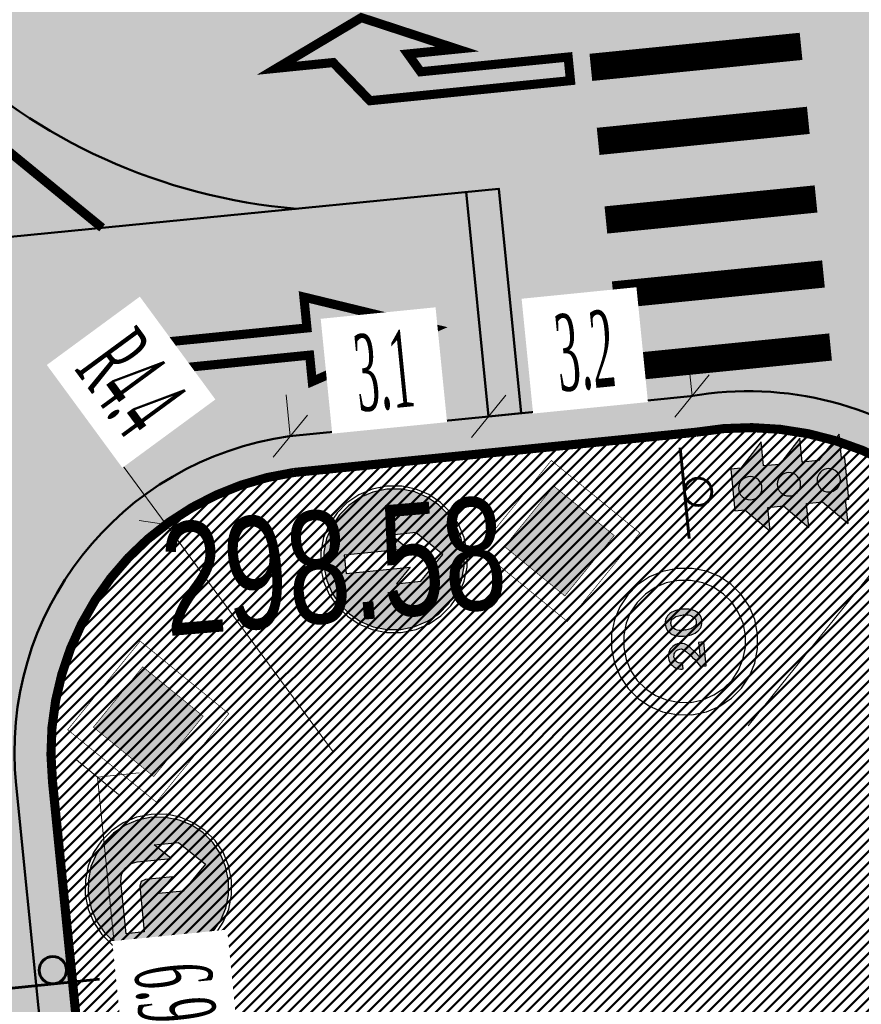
# Model space of a CAD drawing. Extents: x 2931 to 5026, y -2784 to 809.
# Tile 50 of 170: x 3183 to 3196, y -1743 to -1728. Entities that reach past the tile are written whole.
import ezdxf

# ---------------------------------------------------------------- set-up
doc = ezdxf.new("R2010")
doc.units = 0
doc.header["$MEASUREMENT"] = 0
doc.linetypes.add('CONTI', pattern=[0])
doc.layers.add('.', color=7, linetype='Continuous', lineweight=15)
for name, color, linetype in [('OP-SENAL-AMARILLO', 50, 'Continuous'), ('OP-SENAL-NEGRO', 250, 'Continuous'), ('PI_OTDEFAULT', 172, 'CONTI')]:
    doc.layers.add(name, color=color, linetype=linetype)
doc.styles.add('SHRFT', font='TXT', dxfattribs={"width": 0.75})
doc.styles.add('TimesNewRomanCyr', font='times.ttf', dxfattribs={"width": 0.4, "height": 1.2})
doc.dimstyles.new('GENPLAN1', dxfattribs={"dimscale": 0.5, "dimtxt": 1.2, "dimasz": 1.2, "dimexe": 1.3, "dimexo": 1.5, "dimgap": 0.5, "dimtad": 1, "dimdec": 1, "dimzin": 0, "dimdsep": 46, "dimtxsty": 'TimesNewRomanCyr', "dimblk1": 'OBLIQUE', "dimblk2": 'OBLIQUE', "dimsah": 1, "dimcen": 1, "dimadec": 0, "dimazin": 0, "dimtfac": 0.75, "dimtdec": 1, "dimtix": 1, "dimtmove": 0, "dimatfit": 3, "dimfxl": 1, "dimtvp": 1.2, "dimtfill": 1, "dimlwd": 0, "dimlwe": 0, "dimarcsym": 0})

# ---------------------------------------------------------------- blocks, each defined once
blk = doc.blocks.new('bstrtthtytt434')
at = {"layer": 'PI_OTDEFAULT', "color": 0, "style": 'SHRFT', "width": 0.75}
blk.add_text('298.58', height=1.75, rotation=4.8286, dxfattribs=at).set_placement((3185.365, 525.868))
blk = doc.blocks.new('Б')
at = {"layer": '.', "transparency": 33554625}
h = blk.add_hatch(color=256, dxfattribs=at)
h.dxf.hatch_style = 1
h.set_gradient(color1=(0, 127, 255), color2=(0, 127, 255), tint=0.64)
h.paths.add_polyline_path([(1382309, -88789), (1382404, -88675), (1382475, -88543), (1382519, -88399), (1382536, -88243), (1382519, -88087), (1382475, -87942), (1382404, -87811), (1382309, -87696), (1382194, -87601), (1382063, -87530), (1381918, -87486), (1381762, -87470), (1381607, -87486), (1381462, -87530), (1381331, -87601), (1381216, -87696), (1381123, -87808), (1381049, -87940), (1381006, -88084), (1380989, -88243), (1381006, -88399), (1381049, -88543), (1381123, -88675), (1381216, -88789), (1381331, -88882), (1381462, -88956), (1381607, -89000), (1381762, -89016), (1381918, -89000), (1382063, -88956), (1382194, -88882)])
h.paths.add_polyline_path([(1381762, -88311), (1381932, -88142), (1381629, -88142), (1381579, -88161), (1381560, -88210), (1381560, -88713), (1381358, -88713), (1381358, -88142), (1381374, -88063), (1381418, -88000), (1381481, -87956), (1381560, -87940), (1381932, -87940), (1381762, -87773), (1382030, -87773), (1382301, -88041), (1382030, -88311)], flags=16)
at = {"color": 5}
blk.add_lwpolyline([(1382568, -88243), (1382552, -88079), (1382506, -87929), (1382432, -87792), (1382333, -87672), (1382213, -87574), (1382077, -87500), (1381926, -87453), (1381762, -87437), (1381601, -87453), (1381448, -87500), (1381312, -87574), (1381191, -87672), (1381093, -87792), (1381019, -87929), (1380973, -88079), (1380956, -88243), (1380973, -88404), (1381019, -88557), (1381093, -88694), (1381191, -88814), (1381312, -88912), (1381448, -88989), (1381601, -89035), (1381762, -89052), (1381926, -89035), (1382077, -88989), (1382213, -88912), (1382333, -88814), (1382432, -88694), (1382506, -88557), (1382552, -88404), (1382568, -88243)], dxfattribs=at)
blk.add_lwpolyline([(1382536, -88243), (1382519, -88087), (1382475, -87942), (1382404, -87811), (1382309, -87696), (1382194, -87601), (1382063, -87530), (1381918, -87486), (1381762, -87470), (1381607, -87486), (1381462, -87530), (1381331, -87601), (1381216, -87696), (1381123, -87808), (1381049, -87940), (1381006, -88084), (1380989, -88243), (1381006, -88399), (1381049, -88543), (1381123, -88675), (1381216, -88789), (1381331, -88882), (1381462, -88956), (1381607, -89000), (1381762, -89016), (1381918, -89000), (1382063, -88956), (1382194, -88882), (1382309, -88789), (1382404, -88675), (1382475, -88543), (1382519, -88399), (1382536, -88243)], close=True, dxfattribs=at)
at = {"color": 7}
blk.add_lwpolyline([(1381560, -88713), (1381358, -88713), (1381358, -88142), (1381374, -88063), (1381418, -88000), (1381481, -87956), (1381560, -87940), (1381932, -87940), (1381762, -87773), (1382030, -87773), (1382301, -88041), (1382030, -88311), (1381762, -88311), (1381932, -88142), (1381629, -88142), (1381579, -88161), (1381560, -88210), (1381560, -88713)], close=True, dxfattribs=at)
blk = doc.blocks.new('И')
at = {"layer": '.', "transparency": 33554625}
h = blk.add_hatch(color=256, dxfattribs=at)
h.dxf.hatch_style = 1
h.set_gradient(color1=(0, 127, 255), color2=(0, 127, 255), tint=0.64)
h.paths.add_polyline_path([(1379367, -93151), (1379253, -93058), (1379122, -92984), (1378977, -92940), (1378821, -92924), (1378665, -92940), (1378521, -92984), (1378389, -93058), (1378275, -93151), (1378179, -93265), (1378108, -93396), (1378064, -93541), (1378048, -93697), (1378064, -93853), (1378108, -93997), (1378179, -94129), (1378275, -94243), (1378389, -94339), (1378521, -94410), (1378665, -94454), (1378821, -94470), (1378977, -94454), (1379122, -94410), (1379253, -94339), (1379367, -94243), (1379460, -94131), (1379534, -94000), (1379578, -93855), (1379594, -93697), (1379578, -93541), (1379534, -93396), (1379460, -93265)])
h.paths.add_polyline_path([(1378922, -93864), (1379089, -93697), (1379089, -93965), (1378821, -94235), (1378553, -93965), (1378553, -93697), (1378720, -93864), (1378720, -93159), (1378922, -93159)], flags=16)
at = {"color": 5}
blk.add_lwpolyline([(1378015, -93697), (1378031, -93861), (1378078, -94011), (1378152, -94148), (1378250, -94268), (1378370, -94366), (1378507, -94440), (1378657, -94486), (1378821, -94503), (1378982, -94486), (1379135, -94440), (1379272, -94366), (1379392, -94268), (1379490, -94148), (1379564, -94011), (1379611, -93861), (1379627, -93697), (1379611, -93536), (1379564, -93383), (1379490, -93246), (1379392, -93126), (1379272, -93028), (1379135, -92951), (1378982, -92905), (1378821, -92888), (1378657, -92905), (1378507, -92951), (1378370, -93028), (1378250, -93126), (1378152, -93246), (1378078, -93383), (1378031, -93536), (1378015, -93697)], dxfattribs=at)
blk.add_lwpolyline([(1378048, -93697), (1378064, -93853), (1378108, -93997), (1378179, -94129), (1378275, -94243), (1378389, -94339), (1378521, -94410), (1378665, -94454), (1378821, -94470), (1378977, -94454), (1379122, -94410), (1379253, -94339), (1379367, -94243), (1379460, -94131), (1379534, -94000), (1379578, -93855), (1379594, -93697), (1379578, -93541), (1379534, -93396), (1379460, -93265), (1379367, -93151), (1379253, -93058), (1379122, -92984), (1378977, -92940), (1378821, -92924), (1378665, -92940), (1378521, -92984), (1378389, -93058), (1378275, -93151), (1378179, -93265), (1378108, -93396), (1378064, -93541), (1378048, -93697)], close=True, dxfattribs=at)
at = {"color": 7}
blk.add_lwpolyline([(1378821, -94235), (1379089, -93965), (1379089, -93697), (1378922, -93864), (1378922, -93159), (1378720, -93159), (1378720, -93864), (1378553, -93697), (1378553, -93965), (1378821, -94235)], close=True, dxfattribs=at)
blk = doc.blocks.new('С')
at = {"layer": 'OP-SENAL-NEGRO', "linetype": 'Continuous'}
for points in [[(1245378, -79900), (1245378, -80154), (1245114, -79900)], [(1245835, -79900), (1245835, -80154), (1246099, -79900)], [(1245378, -80332), (1245378, -80585), (1245114, -80332)], [(1245835, -80332), (1245835, -80585), (1246099, -80332)], [(1245378, -80758), (1245378, -81011), (1245114, -80758)], [(1245835, -80758), (1245835, -81011), (1246099, -80758)]]:
    blk.add_hatch(color=256, dxfattribs=at).paths.add_polyline_path(points)
at = {"layer": 'OP-SENAL-NEGRO'}
h = blk.add_hatch(color=256, dxfattribs=at)
h.paths.add_polyline_path([(1245378, -79863), (1245835, -79863), (1245835, -81121), (1245378, -81121)])
edge = h.paths.add_edge_path(flags=16)
edge.add_arc((1245607, -80063), 128, 41.6143, 401.6143)
edge = h.paths.add_edge_path(flags=16)
edge.add_arc((1245607, -80502), 128, 41.6143, 401.6143)
edge = h.paths.add_edge_path(flags=16)
edge.add_arc((1245607, -80928), 128, 41.6143, 401.6143)
for color, points in [(1, [(1245734, -80063, 1), (1245479, -80063, 1)]), (2, [(1245734, -80502, 1), (1245479, -80502, 1)]), (3, [(1245479, -80928, 1), (1245734, -80928, 1)])]:
    blk.add_hatch(color=color, dxfattribs=at).paths.add_polyline_path(points)
at = {"layer": 'OP-SENAL-NEGRO', "linetype": 'Continuous'}
blk.add_lwpolyline([(1245378, -80154), (1245114, -79900), (1245378, -79900), (1245378, -79863), (1245835, -79863), (1245835, -79900), (1246099, -79900), (1245835, -80154), (1245835, -80332), (1246099, -80332), (1245835, -80585), (1245835, -80758), (1246099, -80758), (1245835, -81011), (1245835, -81121), (1245378, -81121), (1245378, -81011), (1245114, -80758), (1245378, -80758), (1245378, -80585), (1245114, -80332), (1245378, -80332), (1245378, -80154)], dxfattribs=at)
at = {"layer": 'OP-SENAL-NEGRO'}
for centre in [(1245607, -80063), (1245607, -80502), (1245607, -80928)]:
    blk.add_circle(centre, 128, dxfattribs=at)
blk = doc.blocks.new('20')
at = {"layer": '.', "transparency": 33554625}
h = blk.add_hatch(color=256, dxfattribs=at)
h.dxf.hatch_style = 1
h.set_gradient(color1=(51, 51, 51), color2=(51, 51, 51), tint=0.64)
h.paths.add_polyline_path([(1338580, -86176), (1338597, -86179), (1338611, -86181), (1338621, -86190), (1338635, -86198), (1338643, -86209), (1338651, -86222), (1338654, -86236), (1338657, -86250), (1338657, -86263), (1338654, -86274), (1338649, -86282), (1338643, -86291), (1338635, -86299), (1338619, -86318), (1338583, -86351), (1338559, -86373), (1338570, -86362), (1338550, -86378), (1338526, -86400), (1338444, -86455), (1338444, -86517), (1338709, -86517), (1338709, -86460), (1338542, -86460), (1338602, -86416), (1338662, -86362), (1338681, -86343), (1338690, -86332), (1338701, -86318), (1338706, -86312), (1338709, -86304), (1338714, -86288), (1338714, -86285), (1338717, -86266), (1338717, -86247), (1338717, -86228), (1338712, -86209), (1338703, -86190), (1338692, -86173), (1338679, -86157), (1338665, -86143), (1338649, -86132), (1338632, -86124), (1338613, -86118), (1338594, -86113), (1338572, -86113), (1338553, -86116), (1338534, -86121), (1338518, -86127), (1338498, -86138), (1338485, -86149), (1338468, -86162), (1338458, -86179), (1338449, -86195), (1338441, -86214), (1338438, -86233), (1338436, -86252), (1338436, -86263), (1338501, -86263), (1338501, -86252), (1338504, -86247), (1338504, -86233), (1338509, -86220), (1338518, -86206), (1338528, -86195), (1338539, -86187), (1338553, -86181), (1338567, -86176)])
h.paths.add_polyline_path([(1338941, -86116), (1338930, -86116), (1338911, -86118), (1338903, -86121), (1338886, -86127), (1338870, -86135), (1338854, -86146), (1338843, -86159), (1338840, -86159), (1338826, -86179), (1338815, -86200), (1338807, -86222), (1338799, -86247), (1338796, -86274), (1338794, -86304), (1338794, -86334), (1338796, -86356), (1338799, -86389), (1338807, -86413), (1338815, -86435), (1338829, -86457), (1338843, -86476), (1338848, -86482), (1338862, -86496), (1338878, -86504), (1338895, -86512), (1338911, -86517), (1338922, -86517), (1338941, -86520), (1338952, -86520), (1338971, -86517), (1338979, -86515), (1338996, -86509), (1339012, -86501), (1339028, -86490), (1339039, -86476), (1339042, -86476), (1339056, -86455), (1339067, -86433), (1339075, -86411), (1339083, -86389), (1339086, -86367), (1339089, -86334), (1339089, -86310), (1339086, -86277), (1339083, -86247), (1339075, -86222), (1339067, -86200), (1339056, -86179), (1339039, -86159), (1339034, -86151), (1339020, -86140), (1339004, -86129), (1338987, -86124), (1338971, -86118), (1338960, -86116)])
h.paths.add_polyline_path([(1338955, -86179), (1338957, -86181), (1338971, -86184), (1338982, -86190), (1338990, -86198), (1338996, -86206), (1339007, -86225), (1339015, -86241), (1339020, -86260), (1339023, -86288), (1339026, -86293), (1339023, -86293), (1339026, -86323), (1339023, -86351), (1339020, -86375), (1339015, -86394), (1339007, -86413), (1338996, -86427), (1338987, -86438), (1338979, -86446), (1338968, -86452), (1338957, -86455), (1338944, -86457), (1338941, -86457), (1338927, -86455), (1338925, -86455), (1338911, -86452), (1338900, -86444), (1338892, -86435), (1338886, -86427), (1338876, -86411), (1338867, -86392), (1338862, -86375), (1338859, -86345), (1338856, -86329), (1338859, -86329), (1338856, -86302), (1338859, -86274), (1338862, -86260), (1338867, -86241), (1338876, -86222), (1338886, -86206), (1338895, -86195), (1338903, -86190), (1338914, -86184), (1338925, -86181), (1338938, -86179), (1338941, -86179)], flags=16)
at = {"color": 1}
blk.add_lwpolyline([(1339540, -86309), (1339524, -86145), (1339478, -85995), (1339404, -85858), (1339306, -85738), (1339185, -85640), (1339049, -85566), (1338899, -85520), (1338735, -85503), (1338574, -85520), (1338421, -85566), (1338284, -85640), (1338164, -85738), (1338066, -85856), (1337992, -85992), (1337946, -86142), (1337927, -86306), (1337927, -86309), (1337943, -86470), (1337990, -86623), (1338066, -86759), (1338164, -86879), (1338284, -86978), (1338421, -87051), (1338574, -87098), (1338735, -87114), (1338899, -87098), (1339049, -87051), (1339185, -86978), (1339306, -86879), (1339404, -86759), (1339478, -86623), (1339524, -86470), (1339540, -86309)], close=True, dxfattribs=at)
at = {"color": 7}
for points in [[(1339407, -86309), (1339393, -86172), (1339355, -86047), (1339295, -85932), (1339210, -85834), (1339112, -85749), (1338997, -85689), (1338871, -85651), (1338735, -85637), (1338601, -85651), (1338473, -85689), (1338361, -85749), (1338260, -85834), (1338178, -85932), (1338118, -86047), (1338077, -86172), (1338063, -86309), (1338077, -86443), (1338118, -86571), (1338178, -86683), (1338260, -86784), (1338361, -86866), (1338473, -86926), (1338601, -86967), (1338735, -86980), (1338871, -86967), (1338997, -86926), (1339112, -86866), (1339210, -86784), (1339295, -86683), (1339355, -86571), (1339393, -86443), (1339407, -86309)], [(1338542, -86460), (1338602, -86416), (1338662, -86362), (1338681, -86343), (1338690, -86332), (1338701, -86318), (1338706, -86312), (1338709, -86304), (1338714, -86288), (1338714, -86285), (1338717, -86266), (1338717, -86247), (1338717, -86228), (1338712, -86209), (1338703, -86190), (1338692, -86173), (1338679, -86157), (1338665, -86143), (1338649, -86132), (1338632, -86124), (1338613, -86118), (1338594, -86113), (1338572, -86113), (1338553, -86116), (1338534, -86121), (1338518, -86127), (1338498, -86138), (1338485, -86149), (1338468, -86162), (1338458, -86179), (1338449, -86195), (1338441, -86214), (1338438, -86233), (1338436, -86252), (1338436, -86263), (1338501, -86263), (1338501, -86252), (1338504, -86247), (1338504, -86233), (1338509, -86220), (1338518, -86206), (1338528, -86195), (1338539, -86187), (1338553, -86181), (1338567, -86176), (1338580, -86176), (1338597, -86179), (1338611, -86181), (1338621, -86190), (1338635, -86198), (1338643, -86209), (1338651, -86222), (1338654, -86236), (1338657, -86250), (1338657, -86263), (1338654, -86274), (1338649, -86282), (1338643, -86291), (1338635, -86299), (1338619, -86318), (1338583, -86351), (1338559, -86373), (1338570, -86362), (1338550, -86378), (1338526, -86400), (1338444, -86455), (1338444, -86517), (1338709, -86517), (1338709, -86460), (1338542, -86460)], [(1338911, -86118), (1338903, -86121), (1338886, -86127), (1338870, -86135), (1338854, -86146), (1338843, -86159), (1338840, -86159), (1338826, -86179), (1338815, -86200), (1338807, -86222), (1338799, -86247), (1338796, -86274), (1338794, -86304), (1338794, -86334), (1338796, -86356), (1338799, -86389), (1338807, -86413), (1338815, -86435), (1338829, -86457), (1338843, -86476), (1338848, -86482), (1338862, -86496), (1338878, -86504), (1338895, -86512), (1338911, -86517), (1338922, -86517), (1338941, -86520), (1338952, -86520), (1338971, -86517), (1338979, -86515), (1338996, -86509), (1339012, -86501), (1339028, -86490), (1339039, -86476), (1339042, -86476), (1339056, -86455), (1339067, -86433), (1339075, -86411), (1339083, -86389), (1339086, -86367), (1339089, -86334), (1339089, -86310), (1339086, -86277), (1339083, -86247), (1339075, -86222), (1339067, -86200), (1339056, -86179), (1339039, -86159), (1339034, -86151), (1339020, -86140), (1339004, -86129), (1338987, -86124), (1338971, -86118), (1338960, -86116), (1338941, -86116), (1338930, -86116), (1338911, -86118)], [(1338957, -86181), (1338971, -86184), (1338982, -86190), (1338990, -86198), (1338996, -86206), (1339007, -86225), (1339015, -86241), (1339020, -86260), (1339023, -86288), (1339026, -86293), (1339023, -86293), (1339026, -86323), (1339023, -86351), (1339020, -86375), (1339015, -86394), (1339007, -86413), (1338996, -86427), (1338987, -86438), (1338979, -86446), (1338968, -86452), (1338957, -86455), (1338944, -86457), (1338941, -86457), (1338927, -86455), (1338925, -86455), (1338911, -86452), (1338900, -86444), (1338892, -86435), (1338886, -86427), (1338876, -86411), (1338867, -86392), (1338862, -86375), (1338859, -86345), (1338856, -86329), (1338859, -86329), (1338856, -86302), (1338859, -86274), (1338862, -86260), (1338867, -86241), (1338876, -86222), (1338886, -86206), (1338895, -86195), (1338903, -86190), (1338914, -86184), (1338925, -86181), (1338938, -86179), (1338941, -86179), (1338955, -86179), (1338957, -86181)], [(1338957, -86181), (1338971, -86184), (1338982, -86190), (1338990, -86198), (1338996, -86206), (1339007, -86225), (1339015, -86241), (1339020, -86260), (1339023, -86288), (1339026, -86293), (1339023, -86293), (1339026, -86323), (1339023, -86351), (1339020, -86375), (1339015, -86394), (1339007, -86413), (1338996, -86427), (1338987, -86438), (1338979, -86446), (1338968, -86452), (1338957, -86455), (1338944, -86457), (1338941, -86457), (1338927, -86455), (1338925, -86455), (1338911, -86452), (1338900, -86444), (1338892, -86435), (1338886, -86427), (1338876, -86411), (1338867, -86392), (1338862, -86375), (1338859, -86345), (1338856, -86329), (1338859, -86329), (1338856, -86302), (1338859, -86274), (1338862, -86260), (1338867, -86241), (1338876, -86222), (1338886, -86206), (1338895, -86195), (1338903, -86190), (1338914, -86184), (1338925, -86181), (1338938, -86179), (1338941, -86179), (1338955, -86179), (1338957, -86181)]]:
    blk.add_lwpolyline(points, close=True, dxfattribs=at)
blk = doc.blocks.new('_Oblique')
at = {"color": 0, "linetype": 'ByBlock', "lineweight": -2}
blk.add_line((-0.5, -0.5), (0.5, 0.5), dxfattribs=at)
blk = doc.blocks.new('*D120')
at = {"color": 0, "lineweight": 0, "transparency": 16777216}
for p, q in [((3184.285, -1739.378), (3184.932, -1739.313)), ((3184.285, -1739.378), (3184.975, -1746.281)), ((3184.975, -1746.281), (3185.622, -1746.216))]:
    blk.add_line(p, q, dxfattribs=at)
at = {"layer": 'Defpoints', "color": 0, "linetype": 'ByBlock', "lineweight": 50, "transparency": 16777216}
for p in [(3183.583, -1739.448), (3184.273, -1746.351), (3184.975, -1746.281)]:
    blk.add_point(p, dxfattribs=at)
at = {"color": 0, "linetype": 'ByBlock', "lineweight": 0, "transparency": 16777216, "xscale": 0.6, "yscale": 0.6, "zscale": 0.6}
for p, rotation in [((3184.285, -1739.378), 95.7121370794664), ((3184.975, -1746.281), 275.7121370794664)]:
    blk.add_blockref('_Oblique', p, dxfattribs=dict(at, rotation=rotation))
at = {"color": 0, "linetype": 'ByBlock', "lineweight": 50, "transparency": 16777216, "insert": (3185.488, -1742.743), "char_height": 1.2, "attachment_point": 5, "rotation": 275.7121, "style": 'TimesNewRomanCyr', "bg_fill": 3, "box_fill_scale": 1.25, "bg_fill_color": 256, "bg_fill_true_color": 13158600, "bg_fill_transparency": 0}
blk.add_mtext('6.9', dxfattribs=at)
blk = doc.blocks.new('*D222')
at = {"color": 0, "lineweight": 0, "transparency": 16777216}
for p, q in [((3193.556, -1733.435), (3193.491, -1732.788)), ((3190.385, -1733.752), (3190.321, -1733.105)), ((3190.385, -1733.752), (3193.556, -1733.435))]:
    blk.add_line(p, q, dxfattribs=at)
at = {"layer": 'Defpoints', "color": 0, "linetype": 'ByBlock', "lineweight": 50, "transparency": 16777216}
for p in [(3193.556, -1733.435), (3193.613, -1734), (3190.442, -1734.318)]:
    blk.add_point(p, dxfattribs=at)
at = {"color": 0, "linetype": 'ByBlock', "lineweight": 0, "transparency": 16777216, "xscale": 0.6, "yscale": 0.6, "zscale": 0.6}
for p, rotation in [((3193.556, -1733.435), 5.716507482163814), ((3190.385, -1733.752), 185.7165074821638)]:
    blk.add_blockref('_Oblique', p, dxfattribs=dict(at, rotation=rotation))
at = {"color": 0, "linetype": 'ByBlock', "lineweight": 50, "transparency": 16777216, "insert": (3191.885, -1732.736), "char_height": 1.2, "attachment_point": 5, "rotation": 5.7165, "style": 'TimesNewRomanCyr', "bg_fill": 3, "box_fill_scale": 1.25, "bg_fill_color": 256, "bg_fill_true_color": 13158600, "bg_fill_transparency": 0}
blk.add_mtext('3.2', dxfattribs=at)
blk = doc.blocks.new('*D223')
at = {"color": 0, "lineweight": 0, "transparency": 16777216}
for p, q in [((3190.385, -1733.752), (3190.321, -1733.105)), ((3187.291, -1734.062), (3187.226, -1733.415)), ((3187.291, -1734.062), (3190.385, -1733.752))]:
    blk.add_line(p, q, dxfattribs=at)
at = {"layer": 'Defpoints', "color": 0, "linetype": 'ByBlock', "lineweight": 50, "transparency": 16777216}
for p in [(3190.385, -1733.752), (3190.442, -1734.318), (3187.347, -1734.627)]:
    blk.add_point(p, dxfattribs=at)
at = {"color": 0, "linetype": 'ByBlock', "lineweight": 0, "transparency": 16777216, "xscale": 0.6, "yscale": 0.6, "zscale": 0.6}
for p, rotation in [((3190.385, -1733.752), 5.712137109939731), ((3187.291, -1734.062), 185.7121371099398)]:
    blk.add_blockref('_Oblique', p, dxfattribs=dict(at, rotation=rotation))
at = {"color": 0, "linetype": 'ByBlock', "lineweight": 50, "transparency": 16777216, "insert": (3188.752, -1733.049), "char_height": 1.2, "attachment_point": 5, "rotation": 5.7121, "style": 'TimesNewRomanCyr', "bg_fill": 3, "box_fill_scale": 1.25, "bg_fill_color": 256, "bg_fill_true_color": 13158600, "bg_fill_transparency": 0}
blk.add_mtext('3.1', dxfattribs=at)
blk = doc.blocks.new('*D228')
at = {"color": 0, "lineweight": 0, "transparency": 16777216}
for p in [(3199.246, -1732.608), (3194.432, -1738.576)]:
    blk.add_line(p, (3197.351, -1734.958), dxfattribs=at)
at = {"layer": 'Defpoints', "color": 0, "linetype": 'ByBlock', "lineweight": 50, "transparency": 16777216}
for p in [(3197.351, -1734.958), (3194.432, -1738.576)]:
    blk.add_point(p, dxfattribs=at)
at = {"color": 0, "linetype": 'ByBlock', "lineweight": 0, "transparency": 16777216, "xscale": 0.6, "yscale": 0.6, "zscale": 0.6, "rotation": 231.1126193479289}
blk.add_blockref('_Oblique', (3197.351, -1734.958), dxfattribs=at)
at = {"color": 0, "linetype": 'ByBlock', "lineweight": 50, "transparency": 16777216, "insert": (3198.004, -1732.775), "char_height": 1.2, "attachment_point": 5, "rotation": 51.1126, "style": 'TimesNewRomanCyr', "bg_fill": 3, "box_fill_scale": 1.25, "bg_fill_color": 256, "bg_fill_true_color": 13158600, "bg_fill_transparency": 0}
blk.add_mtext('R4.6', dxfattribs=at)
blk = doc.blocks.new('*D229')
at = {"color": 0, "lineweight": 0, "transparency": 16777216}
for p in [(3183.564, -1733.003), (3187.958, -1738.984)]:
    blk.add_line(p, (3185.353, -1735.439), dxfattribs=at)
at = {"layer": 'Defpoints', "color": 0, "linetype": 'ByBlock', "lineweight": 50, "transparency": 16777216}
for p in [(3185.353, -1735.439), (3187.958, -1738.984)]:
    blk.add_point(p, dxfattribs=at)
at = {"color": 0, "linetype": 'ByBlock', "lineweight": 0, "transparency": 16777216, "xscale": 0.6, "yscale": 0.6, "zscale": 0.6, "rotation": 306.2995100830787}
blk.add_blockref('_Oblique', (3185.353, -1735.439), dxfattribs=at)
at = {"color": 0, "linetype": 'ByBlock', "lineweight": 50, "transparency": 16777216, "insert": (3184.798, -1733.227), "char_height": 1.2, "attachment_point": 5, "rotation": 306.2995, "style": 'TimesNewRomanCyr', "bg_fill": 3, "box_fill_scale": 1.25, "bg_fill_color": 256, "bg_fill_true_color": 13158600, "bg_fill_transparency": 0}
blk.add_mtext('R4.4', dxfattribs=at)

msp = doc.modelspace()

# ---------------------------------------------------------------- hatches: boundary and pattern name
at = {"layer": '.', "linetype": 'ByBlock', "lineweight": 50}
h = msp.add_hatch(dxfattribs=at)
h.set_pattern_fill('ANSI31', color=252)
edge = h.paths.add_edge_path()
edge.add_line((3056.58, -1552.572), (3060.469, -1561.785))
edge.add_line((3060.469, -1561.785), (3091.428, -1548.715))
edge.add_arc((3092.595, -1551.479), 3, 59.0888, 112.8865, ccw=False)
edge.add_line((3094.136, -1548.905), (3125.421, -1567.637))
edge.add_arc((3123.88, -1570.211), 3, 6.8469, 59.0888, ccw=False)
edge.add_line((3126.859, -1569.854), (3145.924, -1728.63))
edge.add_line((3145.924, -1728.63), (3153.63, -1792.808))
edge.add_line((3153.63, -1792.808), (3155.628, -1829.887))
edge.add_line((3155.628, -1829.887), (3160.81, -1929.677))
edge.add_arc((3157.814, -1929.833), 3, -86.7472, 2.9728, ccw=False)
edge.add_line((3157.984, -1932.828), (3050.376, -1938.944))
edge.add_line((3050.376, -1938.944), (3050.943, -1948.928))
edge.add_line((3050.943, -1948.928), (3313.192, -1934.086))
edge.add_line((3313.192, -1934.086), (3312.624, -1924.102))
edge.add_line((3312.624, -1924.102), (3173.959, -1931.92))
edge.add_arc((3173.788, -1928.925), 3, 182.9728, 273.2528, ccw=False)
edge.add_line((3170.792, -1929.081), (3164.497, -1808.402))
edge.add_line((3164.497, -1808.402), (3163.484, -1789.747))
edge.add_line((3163.484, -1789.747), (3160.819, -1767.851))
edge.add_arc((3164.48, -1768.184), 3.677, 91.7694, 174.806, ccw=False)
edge.add_line((3164.367, -1764.509), (3165.328, -1764.416))
edge.add_line((3165.328, -1764.416), (3157.303, -1682.608))
edge.add_arc((3156.299, -1676.095), 6.59, 187.889, 278.7612, ccw=False)
edge.add_line((3149.772, -1676.999), (3140.935, -1603.167))
edge.add_line((3140.935, -1603.167), (3139.504, -1590.505))
edge.add_line((3139.504, -1590.505), (3136.203, -1563.793))
edge.add_arc((3133.224, -1564.151), 3, 6.8469, 59.0888)
edge.add_line((3134.766, -1561.577), (3099.87, -1540.683))
edge.add_arc((3101.694, -1538.024), 3.224, 157.9186, 235.5584, ccw=False)
edge.add_line((3098.706, -1536.813), (3108.7, -1520.326))
edge.add_arc((3111.265, -1521.883), 3, 58.7322, 148.7322, ccw=False)
edge.add_line((3112.822, -1519.319), (3205.618, -1575.669))
edge.add_line((3205.618, -1575.669), (3207.292, -1576.579))
edge.add_line((3207.292, -1576.579), (3243.014, -1589.925))
edge.add_line((3243.014, -1589.925), (3266.943, -1598.799))
edge.add_line((3266.943, -1598.799), (3413.241, -1686.858))
edge.add_line((3413.241, -1686.858), (3418.398, -1678.291))
edge.add_line((3418.398, -1678.291), (3272.1, -1590.231))
edge.add_line((3272.1, -1590.231), (3270.42, -1589.423))
edge.add_line((3270.42, -1589.423), (3212.93, -1568.101))
edge.add_line((3212.93, -1568.101), (3210.809, -1567.122))
edge.add_line((3210.809, -1567.122), (3103.502, -1501.961))
edge.add_arc((3105.06, -1499.396), 3, 149.0721, 238.7322, ccw=False)
edge.add_line((3102.486, -1497.855), (3107.444, -1489.58))
edge.add_line((3107.444, -1489.58), (3098.865, -1484.441))
edge.add_line((3098.865, -1484.441), (3093.957, -1492.634))
edge.add_arc((3091.383, -1491.092), 3, 238.7322, 329.0721, ccw=False)
edge.add_line((3089.826, -1493.656), (3029.258, -1456.877))
edge.add_line((3029.258, -1456.877), (3024.068, -1465.424))
edge.add_line((3024.068, -1465.424), (3099.146, -1511.014))
edge.add_arc((3097.589, -1513.579), 3, -31.2678, 58.7322, ccw=False)
edge.add_line((3100.153, -1515.136), (3084.604, -1540.742))
edge.add_line((3084.604, -1540.742), (3056.58, -1552.572))
h = msp.add_hatch(dxfattribs=at)
h.set_pattern_fill('ANSI31', color=72)
edge = h.paths.add_edge_path()
edge.add_line((3198.649, -1772.842), (3204.229, -1772.212))
edge.add_line((3204.229, -1772.212), (3205.797, -1786.121))
edge.add_line((3205.797, -1786.121), (3240.427, -1782.215))
edge.add_line((3240.427, -1782.215), (3240.449, -1782.411))
edge.add_line((3240.449, -1782.411), (3240.049, -1782.457))
edge.add_line((3240.049, -1782.457), (3241.598, -1796.176))
edge.add_line((3241.598, -1796.176), (3241.996, -1796.131))
edge.add_line((3241.996, -1796.131), (3242.019, -1796.331))
edge.add_line((3242.019, -1796.331), (3164.317, -1805.095))
edge.add_line((3164.317, -1805.095), (3165.502, -1827.672))
edge.add_line((3165.502, -1827.672), (3169.41, -1827.461))
edge.add_line((3169.41, -1827.461), (3168.37, -1808.993))
edge.add_line((3168.37, -1808.993), (3257.969, -1804.356))
edge.add_line((3257.969, -1804.356), (3268.705, -1803.207))
edge.add_line((3268.705, -1803.207), (3270.714, -1802.941))
edge.add_line((3270.714, -1802.941), (3269.535, -1793.43))
edge.add_line((3269.535, -1793.43), (3268.265, -1789.368))
edge.add_line((3268.265, -1789.368), (3268.138, -1776.731))
edge.add_line((3268.138, -1776.731), (3268.591, -1776.739))
edge.add_line((3268.591, -1776.739), (3271.151, -1756.652))
edge.add_line((3271.151, -1756.652), (3253.464, -1678.575))
edge.add_line((3253.464, -1678.575), (3246.166, -1642.944))
edge.add_line((3246.166, -1642.944), (3240.206, -1605.985))
edge.add_line((3240.206, -1605.985), (3243.364, -1590.529))
edge.add_line((3243.364, -1590.529), (3206.455, -1576.124))
edge.add_line((3206.455, -1576.124), (3113.046, -1522.808))
edge.add_line((3113.046, -1522.808), (3101.145, -1541.433))
edge.add_line((3101.145, -1541.433), (3134.766, -1561.577))
edge.add_arc((3133.224, -1564.151), 3, 6.8495, 59.0888, ccw=False)
edge.add_line((3136.203, -1563.793), (3146.943, -1653.223))
edge.add_line((3146.943, -1653.223), (3222.727, -1644.063))
edge.add_arc((3223.041, -1647.95), 3.899, 6.9229, 94.6084, ccw=False)
edge.add_arc((3223.041, -1647.95), 3.899, -81.4708, 6.9235, ccw=False)
edge.add_line((3223.619, -1651.806), (3196.19, -1655.121))
edge.add_arc((3198.473, -1672.683), 17.709, 97.4073, 105.2027)
edge.add_arc((3203.299, -1690.43), 36.101, 105.2072, 108.165)
edge.add_arc((3188.027, -1642.728), 13.99, 277.1897, 286.6896, ccw=False)
edge.add_line((3189.777, -1656.608), (3187.842, -1656.841))
edge.add_arc((3184.994, -1658.696), 3.399, 6.9207, 33.0769, ccw=False)
edge.add_arc((3184.994, -1658.697), 3.4, -83.0799, 6.9258, ccw=False)
edge.add_arc((3184.993, -1658.696), 3.4, 163.5012, 276.9204, ccw=False)
edge.add_line((3181.733, -1657.731), (3147.973, -1661.805))
edge.add_line((3147.973, -1661.805), (3149.772, -1676.999))
edge.add_arc((3156.299, -1676.095), 6.59, 187.889, 278.7612)
edge.add_line((3157.303, -1682.608), (3156.288, -1672.26))
edge.add_arc((3165.56, -1672.702), 9.282, 100.0727, 177.2694, ccw=False)
edge.add_line((3163.936, -1663.563), (3168.631, -1663.094))
edge.add_arc((3169.037, -1672.297), 9.213, 9.7948, 92.5305, ccw=False)
edge.add_line((3178.116, -1670.73), (3178.31, -1672.672))
edge.add_line((3178.31, -1672.672), (3182.54, -1679.444))
edge.add_line((3182.54, -1679.444), (3183.8, -1692.286))
edge.add_line((3183.8, -1692.286), (3187.002, -1691.966))
edge.add_line((3187.002, -1691.966), (3189.211, -1714.886))
edge.add_line((3189.211, -1714.886), (3186.061, -1715.201))
edge.add_line((3186.061, -1715.201), (3186.255, -1717.142))
edge.add_line((3186.255, -1717.142), (3183.234, -1722.305))
edge.add_arc((3187.732, -1721.857), 4.521, 185.6816, 272.277)
edge.add_line((3187.912, -1726.374), (3193.87, -1725.778))
edge.add_arc((3192.735, -1721.213), 4.704, 283.9692, 366.9435)
edge.add_line((3197.404, -1720.645), (3197.262, -1719.365))
edge.add_line((3197.262, -1719.365), (3193.661, -1717.879))
edge.add_line((3193.661, -1717.879), (3192.9, -1710.493))
edge.add_line((3192.9, -1710.493), (3189.682, -1710.815))
edge.add_line((3189.682, -1710.815), (3185.735, -1671.355))
edge.add_line((3185.735, -1671.355), (3188.845, -1671.044))
edge.add_line((3188.845, -1671.044), (3188.79, -1670.437))
edge.add_arc((3202.59, -1673.932), 14.236, 99.4161, 165.7866, ccw=False)
edge.add_line((3200.261, -1659.888), (3222.924, -1657.621))
edge.add_arc((3223.461, -1670.596), 12.986, 5.7121, 92.3696, ccw=False)
edge.add_line((3236.382, -1669.303), (3237.468, -1680.175))
edge.add_line((3237.468, -1680.175), (3245.489, -1760.369))
edge.add_arc((3232.637, -1760.991), 12.867, -83.6473, 2.7682, ccw=False)
edge.add_line((3234.061, -1773.779), (3215.683, -1775.617))
edge.add_arc((3214.379, -1762.897), 12.787, 185.7956, 275.8557, ccw=False)
edge.add_line((3201.657, -1764.188), (3199.058, -1738.114))
edge.add_arc((3194.432, -1738.576), 4.649, 5.7121, 93.3895)
edge.add_line((3194.157, -1733.936), (3187.347, -1734.627))
edge.add_arc((3187.958, -1738.984), 4.399, 97.9727, 185.7134)
edge.add_line((3183.58, -1739.422), (3184.273, -1746.351))
edge.add_line((3184.273, -1746.351), (3184.893, -1746.842))
edge.add_line((3184.893, -1746.842), (3197.795, -1745.615))
edge.add_line((3197.795, -1745.615), (3199.787, -1766.346))
edge.add_arc((3189.185, -1767.472), 10.662, -84.2215, 6.0611, ccw=False)
edge.add_line((3190.259, -1778.079), (3179.893, -1779.128))
edge.add_arc((3178.568, -1766.176), 13.02, 184.581, 275.8449, ccw=False)
edge.add_line((3165.589, -1767.216), (3165.328, -1764.416))
edge.add_line((3165.328, -1764.416), (3164.846, -1764.462))
edge.add_line((3164.846, -1764.462), (3167.773, -1790.41))
edge.add_line((3167.773, -1790.41), (3200.232, -1786.748))
edge.add_line((3200.232, -1786.748), (3198.649, -1772.842))
h = msp.add_hatch(dxfattribs=at)
h.set_pattern_fill('ANSI31', color=72)
h.paths.add_polyline_path([(3164.486, -1672.262), (3173.72, -1766.62, 0.43963), (3178.707, -1771.059), (3184.176, -1770.554, 0.39701), (3188.161, -1765.646), (3187.522, -1759.255, 0.43981), (3186.543, -1758.083), (3174.01, -1759.337), (3172.349, -1742.723, -0.277982), (3175.506, -1732.782, 0.221407), (3178.778, -1722.59), (3173.652, -1671.345, 0.90175)])
h = msp.add_hatch(dxfattribs=at)
h.set_pattern_fill('ANSI31', color=72)
h.paths.add_polyline_path([(3177.358, -1740.212), (3178.614, -1752.77, 0.447072), (3179.426, -1753.681), (3192.121, -1752.411), (3193.354, -1764.731, 0.912737), (3194.346, -1764.636), (3193.163, -1752.245, 0.422556), (3192.388, -1751.417), (3179.649, -1752.691), (3178.391, -1740.109, 1.12464)])
h.paths.add_polyline_path([(3193.732, -1763.712, -1), (3193.774, -1764.136, -1)], flags=16)
at = {"lineweight": 40, "true_color": 0x7d7d7d}
h = msp.add_hatch(color=8, dxfattribs=at)
h.dxf.hatch_style = 1
h.paths.add_polyline_path([(3236.402, -1669.52, 0.402091), (3222.924, -1657.621), (3200.261, -1659.888, 0.297973), (3188.79, -1670.437), (3188.845, -1671.044), (3185.735, -1671.355), (3187.122, -1685.216), (3188.508, -1699.076), (3189.682, -1710.815), (3192.9, -1710.493), (3193.661, -1717.879), (3197.262, -1719.365), (3197.363, -1720.374, -0.395459), (3193.87, -1725.778), (3187.912, -1726.374, -0.37178), (3183.269, -1722.658), (3183.234, -1722.305), (3186.255, -1717.142), (3186.061, -1715.201), (3189.211, -1714.886), (3188.213, -1704.907), (3187.002, -1691.966), (3183.8, -1692.286), (3182.54, -1679.444), (3178.31, -1672.672), (3178.116, -1670.73, 0.377548), (3168.631, -1663.094), (3163.936, -1663.563, 0.350179), (3156.288, -1672.26), (3163.262, -1743.357), (3165.567, -1766.893, 0.440765), (3180.448, -1779.06), (3185.997, -1778.505), (3190.086, -1778.096, 0.420438), (3199.787, -1766.346), (3197.795, -1745.615), (3185.072, -1746.825, -0.402353), (3184.273, -1746.351), (3183.583, -1739.448, -0.404419), (3187.347, -1734.627), (3190.442, -1734.318), (3193.613, -1734, -0.455909), (3199.078, -1738.405), (3201.657, -1764.188, 0.414521), (3215.683, -1775.617), (3234.061, -1773.779, 0.396006), (3245.489, -1760.369)])
h.paths.add_polyline_path([(3207.038, -1691.662), (3216.345, -1690.657, -0.46091), (3217.206, -1691.255), (3217.714, -1696.332), (3223.106, -1695.793), (3222.597, -1690.707, -0.504385), (3223.101, -1690.129), (3228.151, -1689.624), (3227.609, -1684.212), (3206.745, -1686.299, -0.41355), (3201.883, -1682.661), (3200.865, -1672.484, -0.412596), (3204.897, -1667.762), (3223.714, -1665.88, -0.38637), (3228.194, -1669.717, -0.391943), (3224.459, -1674.848), (3214.865, -1675.808, -0.42155), (3214.236, -1675.314), (3213.724, -1670.197), (3208.388, -1670.73), (3208.871, -1675.553, -0.316614), (3208.485, -1676.45), (3203.333, -1676.965), (3203.862, -1682.258), (3223.98, -1680.246, -0.392126), (3229.549, -1683.651), (3230.537, -1693.523, -0.43508), (3225.963, -1698.427), (3217.189, -1699.305, -0.441305), (3216.62, -1698.957), (3216.103, -1693.787), (3210.681, -1694.329), (3211.174, -1699.257, -0.510861), (3210.584, -1699.915), (3205.645, -1700.409), (3206.186, -1705.816), (3226.496, -1703.784, -0.423874), (3231.905, -1707.579), (3232.935, -1717.88, -0.380934), (3228.855, -1722.37), (3210.29, -1724.227, -0.94457), (3209.381, -1715.153), (3218.711, -1714.258, -0.348844), (3219.56, -1714.79), (3220.062, -1719.806), (3225.414, -1719.27), (3224.904, -1714.171, -0.545882), (3225.389, -1713.652), (3230.423, -1713.148), (3229.888, -1707.798), (3209.071, -1709.88, -0.38534), (3204.23, -1706.117), (3203.216, -1695.98, -0.358478)], flags=16)
h.paths.add_polyline_path([(3178.778, -1722.59, -0.221407), (3175.506, -1732.782, 0.277982), (3172.349, -1742.723), (3174.01, -1759.337), (3186.543, -1758.083, -0.43981), (3187.522, -1759.255), (3188.161, -1765.646, -0.39701), (3184.176, -1770.554), (3178.707, -1771.059, -0.43963), (3173.72, -1766.62), (3164.486, -1672.262, -0.90175), (3173.652, -1671.345)], flags=16)
h.paths.add_polyline_path([(3211.09, -1732.293), (3228.779, -1730.628, -0.914266), (3229.433, -1737.188), (3222.054, -1738.026, 0.227559), (3216.003, -1741.14, 0.425755), (3217.309, -1754.284, -0.624544), (3215.087, -1761.08, -0.436464), (3209.054, -1756.615), (3207.189, -1737.466, -0.408094)], flags=16)
h.paths.add_polyline_path([(3178.378, -1739.988), (3179.649, -1752.691), (3192.388, -1751.417, -0.422556), (3193.163, -1752.245), (3194.337, -1764.545, -1), (3193.354, -1764.731), (3192.121, -1752.411), (3179.426, -1753.681, -0.447072), (3178.614, -1752.77), (3177.358, -1740.212, -1)], flags=16)
h.paths.add_polyline_path([(3222.246, -1743.234), (3231.631, -1742.229, -0.015181), (3232.167, -1742.171), (3231.631, -1742.229, 0.203994), (3225.667, -1745.8, 0.384565), (3226.87, -1757.822, -0.710203), (3225.227, -1764.971), (3216.525, -1765.903, -0.021306), (3215.829, -1765.978), (3216.525, -1765.903, 0.184109), (3221.627, -1763.026, 0.420643), (3220.315, -1749.911, -0.609291)], flags=16)
h.paths.add_polyline_path([(3232.325, -1747.335), (3232.729, -1747.287), (3233.105, -1747.242, 0.124341), (3236.558, -1745.901, -0.420758), (3239.516, -1747.703), (3240.818, -1760.72, -0.372688), (3233.835, -1769.221), (3228.05, -1769.853, 0.547552), (3230.818, -1754.322, -0.658009)], flags=16)
at = {"layer": 'OP-SENAL-AMARILLO', "linetype": 'Continuous'}
h = msp.add_hatch(color=256, dxfattribs=at)
h.dxf.hatch_style = 1
h.paths.add_polyline_path([(3191.402, -1734.84), (3190.632, -1735.781), (3191.573, -1736.552), (3192.343, -1735.61)])
h = msp.add_hatch(color=256, dxfattribs=at)
h.dxf.hatch_style = 1
h.paths.add_polyline_path([(3184.99, -1737.657), (3184.22, -1738.599), (3185.162, -1739.369), (3185.932, -1738.428)])

# ---------------------------------------------------------------- linework, layer by layer
at = {"color": 255, "lineweight": 50, "ltscale": 1000}
for points in [[(3190.675, -1667.862, -0.265929), (3200.327, -1660.453), (3222.964, -1658.189, -0.401818), (3235.835, -1669.572), (3244.922, -1760.411, -0.395593), (3234.001, -1773.214), (3215.564, -1775.058, -0.413027), (3202.223, -1764.131), (3199.645, -1738.365, 0.453538), (3193.535, -1733.437), (3190.385, -1733.752), (3187.28, -1734.063, 0.404995), (3183.017, -1739.506), (3183.711, -1746.448, 0.348641), (3184.914, -1747.411), (3197.283, -1746.235), (3199.222, -1766.403, -0.420643), (3190.034, -1777.529), (3185.94, -1777.939), (3180.378, -1778.495, -0.441347), (3166.134, -1766.851), (3165.894, -1764.361)], [(3190.035, -1730.252), (3190.38, -1733.753), (3190.894, -1733.701), (3190.544, -1730.202), (3180.174, -1731.223, 0.401411), (3172.629, -1740.801), (3173.648, -1750.404), (3174.491, -1758.873), (3181.516, -1758.164), (3186.623, -1757.699, -0.394561), (3188.037, -1759.003), (3188.62, -1764.943, -0.467891), (3183.468, -1771.146), (3179.259, -1771.559, -0.469763), (3173.172, -1766.371), (3172.852, -1763.169), (3163.919, -1672.282, -0.954375), (3174.034, -1671.578), (3179.146, -1722.682, 0.352497), (3187.393, -1730.513)]]:
    msp.add_lwpolyline(points, format="xyb", dxfattribs=at)
msp.add_lwpolyline([(3236.402, -1669.52, 0.142, 0.142, 0), (3245.489, -1760.369, 0.142, 0.142, -0.396006), (3234.061, -1773.779, 0.142, 0.142, 0), (3215.619, -1775.624, 0.142, 0.142, -0.413054), (3201.657, -1764.188, 0.142, 0.142, 0), (3199.078, -1738.405, 0.142, 0.142, 0.455909), (3193.613, -1734, 0.142, 0.142, 0), (3190.442, -1734.318, 0.142, 0.142, 0), (3187.347, -1734.627, 0.142, 0.142, 0.404419), (3183.583, -1739.448, 0.142, 0.142, 0), (3184.273, -1746.351, 0.142, 0.142, 0.326178), (3184.893, -1746.842, 0.142, 0.142, 0), (3197.795, -1745.615, 0.142, 0.142, 0), (3199.787, -1766.346, 0.142, 0.142, -0.420438), (3190.086, -1778.096, 0.142, 0.142, 0), (3185.997, -1778.505, 0.142, 0.142, 0), (3180.448, -1779.06, 0.142, 0.142, -0.440765), (3165.567, -1766.893, 0.142, 0.142, 0), (3163.262, -1743.357, 0.142, 0.142, 0), (3156.288, -1672.26, 0.142, 0.142, -0.350179)], format="xyseb")
at = {"color": 5, "const_width": 0.142}
for points in [[(3178.715, -1726.194), (3184.357, -1730.812)], [(3191.661, -1728.516), (3188.534, -1728.829), (3187.96, -1728.234), (3187.076, -1728.323), (3188.399, -1727.533), (3189.895, -1728.023), (3189.125, -1728.1), (3189.324, -1728.378), (3191.624, -1728.148), (3191.661, -1728.516)], [(3189.523, -1732.381), (3187.503, -1731.891), (3187.551, -1732.373), (3184.939, -1732.634), (3184.982, -1733.058), (3187.593, -1732.797), (3187.634, -1733.208), (3189.523, -1732.381)]]:
    msp.add_lwpolyline(points, dxfattribs=at)
at = {"color": 255, "const_width": 0.426}
for points in [[(3191.979, -1728.309), (3191.979, -1728.309), (3195.257, -1727.981)], [(3192.213, -1730.689), (3192.213, -1730.689), (3195.49, -1730.361)], [(3192.44, -1732.998), (3192.44, -1732.998), (3195.717, -1732.67)]]:
    msp.add_lwpolyline(points, dxfattribs=at)
at = {"color": 2, "const_width": 0.426}
for points in [[(3192.092, -1729.463), (3192.092, -1729.463), (3195.37, -1729.135)], [(3192.328, -1731.859), (3192.328, -1731.859), (3195.606, -1731.531)]]:
    msp.add_lwpolyline(points, dxfattribs=at)
at = {"lineweight": 60}
for points in [[(3193.511, -1735.657), (3193.37, -1734.243)], [(3184.315, -1742.53), (3182.901, -1742.672)]]:
    msp.add_lwpolyline(points, dxfattribs=at)
at = {"linetype": 'Continuous', "const_width": 0.0102}
for points in [[(3191.362, -1734.44), (3190.232, -1735.821), (3191.613, -1736.952), (3192.743, -1735.57)], [(3191.402, -1734.84), (3190.632, -1735.781), (3191.573, -1736.552), (3192.343, -1735.61)], [(3184.95, -1737.257), (3183.82, -1738.639), (3185.202, -1739.769), (3186.332, -1738.388)], [(3184.99, -1737.657), (3184.22, -1738.599), (3185.162, -1739.369), (3185.932, -1738.428)]]:
    msp.add_lwpolyline(points, close=True, dxfattribs=at)
at = {"lineweight": 60}
for centre in [(3193.653, -1734.929), (3183.587, -1742.389)]:
    msp.add_circle(centre, 0.213, dxfattribs=at)

# ---------------------------------------------------------------- block references
at = {"linetype": 'ByBlock'}
msp.add_blockref('bstrtthtytt434', (0, -2263.049), dxfattribs=at)
at = {"yscale": 0.00142137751, "zscale": 0.00142137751}
for name, p, xscale, rotation in [('С', (3485.14, -3485.109), -0.00142137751, 275.7121370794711), ('И', (3251.453, -3699.331), 0.00142137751, 95.71213707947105), ('20', (3260.764, -3642.871), 0.00142137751, 95.71213707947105), ('Б', (1218.497, -1811.773), 0.00142137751, 5.712137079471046)]:
    msp.add_blockref(name, p, dxfattribs=dict(at, xscale=xscale, rotation=rotation))

# ---------------------------------------------------------------- next in the draw order: dimensions: what is measured, and where the dimension line sits
at = {"color": 5, "linetype": 'ByBlock', "lineweight": 50}
dim = msp.add_radius_dim(center=(3194.432, -1738.576), mpoint=(3197.351, -1734.958), dimstyle='GENPLAN1', override={"dimfxl": 6, "dimfxlon": 1, "dimarcsym": 1}, dxfattribs=at)
dim.commit()
dim.dimension.update_dxf_attribs({"geometry": '*D228', "text_midpoint": (3198.004, -1732.775)})
for p1, p2, distance, picture, middle in [((3190.442, -1734.318), (3193.613, -1734), 0.569, '*D222', (3191.885, -1732.736)), ((3183.583, -1739.448), (3184.273, -1746.351), 0.706, '*D120', (3185.488, -1742.743))]:
    dim = msp.add_aligned_dim(p1=p1, p2=p2, distance=distance, dimstyle='GENPLAN1', override={"dimfxl": 6, "dimfxlon": 1, "dimarcsym": 1}, dxfattribs=at)
    dim.commit()
    dim.dimension.update_dxf_attribs({"geometry": picture, "text_midpoint": middle})

# ---------------------------------------------------------------- next in the draw order: dimensions: what is measured, and where the dimension line sits
dim = msp.add_aligned_dim(p1=(3187.347, -1734.627), p2=(3190.442, -1734.318), distance=0.569, dimstyle='GENPLAN1', override={"dimfxl": 6, "dimfxlon": 1, "dimarcsym": 1}, dxfattribs=at)
dim.commit()
dim.dimension.update_dxf_attribs({"geometry": '*D223', "text_midpoint": (3188.752, -1733.049)})

# ---------------------------------------------------------------- next in the draw order: dimensions: what is measured, and where the dimension line sits
dim = msp.add_radius_dim(center=(3187.958, -1738.984), mpoint=(3185.353, -1735.439), dimstyle='GENPLAN1', override={"dimfxl": 6, "dimfxlon": 1, "dimarcsym": 1}, dxfattribs=at)
dim.commit()
dim.dimension.update_dxf_attribs({"geometry": '*D229', "text_midpoint": (3184.798, -1733.227)})

doc.saveas('drawing.dxf')
